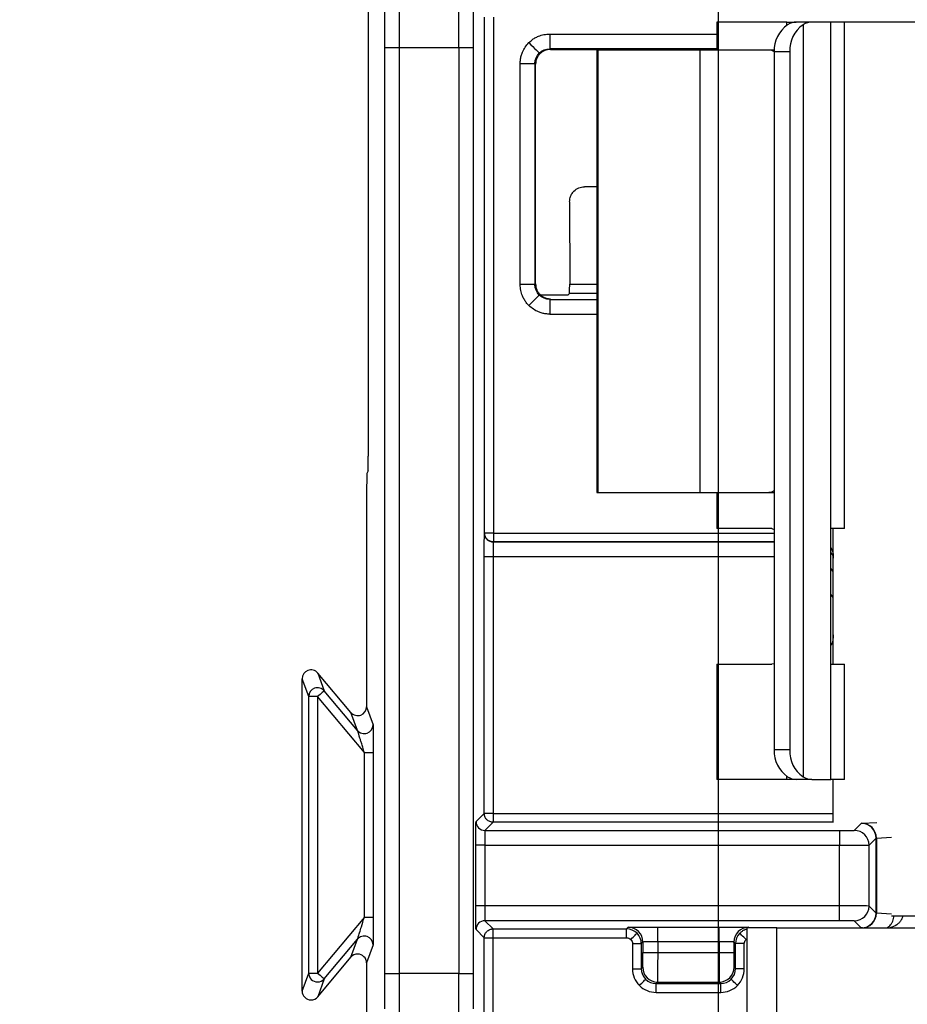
# Model space of a CAD drawing. Extents: x 897.4 to 914.4, y -8.5 to 2.5.
# Tile 16 of 102: x 901.22 to 901.812, y -1.334 to -0.677. Entities that reach past the tile are written whole.
import ezdxf

# ---------------------------------------------------------------- set-up
doc = ezdxf.new("R2010")
doc.units = 0
doc.header["$LTSCALE"] = 4
doc.header["$MEASUREMENT"] = 0
doc.layers.get('0').update_dxf_attribs({"linetype": 'CONTINUOUS'})
doc.layers.get('DEFPOINTS').update_dxf_attribs({"linetype": 'CONTINUOUS'})
doc.layers.add('DIMENSIONS', color=140, linetype='CONTINUOUS')
doc.styles.get("Standard").update_dxf_attribs({"font": 'romans.shx'})
doc.dimstyles.get("Standard").update_dxf_attribs({"dimtxt": 0.15, "dimasz": 0.18, "dimexe": 0.0625, "dimexo": 0.125, "dimgap": 0.0625, "dimtad": 0, "dimtih": 1, "dimtoh": 1, "dimzin": 0, "dimdsep": 46, "dimtxsty": 'Standard', "dimcen": 0, "dimadec": 0, "dimazin": 0, "dimtfac": 1, "dimtofl": 0, "dimtmove": 0, "dimatfit": 3, "dimfxl": 1, "dimtolj": 1, "dimtzin": 0, "dimarcsym": 0})

# ---------------------------------------------------------------- blocks, each defined once
blk = doc.blocks.new('*D8')
at = {"layer": 'DEFPOINTS', "color": 0, "transparency": 16777216}
for p in [(904.34103, -1.3197), (901.40848, -1.3252), (904.34103, -3.02097)]:
    blk.add_point(p, dxfattribs=at)
at = {"layer": 'DIMENSIONS', "color": 0, "lineweight": -2, "transparency": 16777216}
for p, q in [((904.34103, -1.4447), (904.34103, -3.08347)), ((901.40848, -1.4502), (901.40848, -3.08347)), ((901.58848, -3.02097), (902.40511, -3.02097)), ((904.16103, -3.02097), (903.3444, -3.02097))]:
    blk.add_line(p, q, dxfattribs=at)
at = {"layer": 'DIMENSIONS', "color": 0, "transparency": 16777216}
for points in [[(901.58848, -2.99097), (901.58848, -3.05097), (901.40848, -3.02097)], [(904.16103, -2.99097), (904.16103, -3.05097), (904.34103, -3.02097)]]:
    blk.add_solid(points, dxfattribs=at)
at = {"layer": 'DIMENSIONS', "color": 0, "transparency": 16777216, "insert": (902.87475, -3.02097), "char_height": 0.15, "attachment_point": 5}
blk.add_mtext('\\A1;2.93\\P [74.5]', dxfattribs=at)
blk = doc.blocks.new('*D10')
at = {"layer": 'DEFPOINTS', "color": 0, "transparency": 16777216}
for p in [(901.78238, -0.08265), (901.02507, -0.27281), (901.78238, -0.27281)]:
    blk.add_point(p, dxfattribs=at)
at = {"layer": 'DIMENSIONS', "color": 0, "lineweight": -2, "transparency": 16777216}
for p, q in [((901.02507, 0.09735), (901.02507, 0.27735)), ((901.65738, -0.08265), (900.96257, -0.08265)), ((901.65738, -0.27281), (900.96257, -0.27281)), ((901.02507, -0.45281), (901.02507, -0.63281)), ((901.02507, -0.63281), (900.84507, -0.63281))]:
    blk.add_line(p, q, dxfattribs=at)
at = {"layer": 'DIMENSIONS', "color": 0, "transparency": 16777216}
for points in [[(900.99507, 0.09735), (901.05507, 0.09735), (901.02507, -0.08265)], [(900.99507, -0.45281), (901.05507, -0.45281), (901.02507, -0.27281)]]:
    blk.add_solid(points, dxfattribs=at)
at = {"layer": 'DIMENSIONS', "color": 0, "transparency": 16777216, "char_height": 0.15, "attachment_point": 5}
for s, insert in [('\\A1;0.19', (900.53615, -0.49531)), ('\\A1;[4.8]', (900.53615, -0.8096))]:
    blk.add_mtext(s, dxfattribs=dict(at, insert=insert))
blk = doc.blocks.new('*D13')
at = {"layer": 'DEFPOINTS', "color": 0, "transparency": 16777216}
for p in [(901.68601, -0.17773), (902.1819, -0.17773), (901.68601, -2.29483)]:
    blk.add_point(p, dxfattribs=at)
at = {"layer": 'DIMENSIONS', "color": 0, "lineweight": -2, "transparency": 16777216}
for p, q in [((901.68601, -0.30273), (901.68601, -2.35733)), ((902.1819, -0.30273), (902.1819, -2.35733)), ((901.86601, -2.29483), (902.0019, -2.29483)), ((902.1819, -2.29483), (902.3619, -2.29483))]:
    blk.add_line(p, q, dxfattribs=at)
at = {"layer": 'DIMENSIONS', "color": 0, "transparency": 16777216}
for points in [[(901.86601, -2.26483), (901.86601, -2.32483), (901.68601, -2.29483)], [(902.0019, -2.26483), (902.0019, -2.32483), (902.1819, -2.29483)]]:
    blk.add_solid(points, dxfattribs=at)
at = {"layer": 'DIMENSIONS', "color": 0, "transparency": 16777216, "insert": (902.83154, -2.29483), "char_height": 0.15, "attachment_point": 5}
blk.add_mtext('\\A1;0.50\\P [12.6]', dxfattribs=at)

msp = doc.modelspace()

# ---------------------------------------------------------------- linework, layer by layer
for p, q in [((901.4526, -0.57055), (901.4526, -0.96845)), ((901.53016, -1.01971), (901.53016, -0.67571)), ((901.53607, -0.67571), (901.53607, -1.01971)), ((901.68516, -0.67891), (901.68516, -0.69741)), ((901.7317, -0.67891), (901.68516, -0.67891)), ((901.7317, -0.67891), (901.7379, -0.67891)), ((901.7317, -0.68101), (901.7317, -0.67891)), ((901.74844, -0.67891), (901.7379, -0.67891)), ((901.74254, -0.68069), (901.74254, -1.18225)), ((901.76117, -0.67891), (901.74844, -0.67891)), ((901.76117, -1.18403), (901.76117, -0.67891)), ((901.77017, -0.67891), (901.76117, -0.67891)), ((901.77017, -1.0167), (901.77017, -0.67891)), ((902.09773, -0.67891), (901.77017, -0.67891)), ((901.5736, -0.68687), (901.5736, -0.69671)), ((901.5736, -0.68687), (901.68516, -0.68687)), ((901.46367, -1.31346), (901.46367, -0.69583)), ((901.46367, -0.69583), (901.47351, -0.69583)), ((901.47351, -0.69583), (901.5129, -0.69583)), ((901.47351, -1.31346), (901.47351, -0.69583)), ((901.5129, -0.69583), (901.5129, -1.31346)), ((901.5129, -0.69583), (901.52274, -0.69583)), ((901.52274, -1.31346), (901.52274, -0.69583)), ((901.5736, -0.69671), (901.57403, -0.69714)), ((901.68516, -0.69671), (901.5736, -0.69671)), ((901.57403, -0.69714), (901.68516, -0.69714)), ((901.605, -0.69741), (901.605, -0.99269)), ((901.60531, -0.69741), (901.605, -0.69741)), ((901.60531, -0.99269), (901.60531, -0.69741)), ((901.60531, -0.69741), (901.60533, -0.69741)), ((901.60533, -0.99269), (901.60533, -0.69741)), ((901.6056, -0.69741), (901.60533, -0.69741)), ((901.6056, -0.69741), (901.6056, -0.99269)), ((901.6056, -0.69741), (901.67393, -0.69741)), ((901.67393, -0.99269), (901.67393, -0.69741)), ((901.67393, -0.69741), (901.71982, -0.69741)), ((901.71982, -0.69741), (901.72336, -0.69741)), ((901.72333, -0.69859), (901.73367, -0.69859)), ((901.72333, -0.69859), (901.72333, -1.16434)), ((901.73367, -0.69859), (901.73367, -1.16434)), ((901.55392, -0.85402), (901.55392, -0.70655)), ((901.55392, -0.70655), (901.56376, -0.70655)), ((901.56376, -0.70655), (901.56376, -0.85402)), ((901.56419, -0.70698), (901.56376, -0.70655)), ((901.56419, -0.85359), (901.56419, -0.70698)), ((901.605, -0.78873), (901.5967, -0.78873)), ((901.58687, -0.79879), (901.5869, -0.85379)), ((901.56376, -0.85402), (901.56419, -0.85359)), ((901.56376, -0.85402), (901.55392, -0.85402)), ((901.58684, -0.85995), (901.58585, -0.86094)), ((901.605, -0.85995), (901.58684, -0.85995)), ((901.5869, -0.85379), (901.605, -0.85379)), ((901.56769, -0.86094), (901.58585, -0.86094)), ((901.5736, -0.86343), (901.57403, -0.86343)), ((901.57403, -0.86343), (901.5736, -0.86386)), ((901.5736, -0.86386), (901.5736, -0.87371)), ((901.5736, -0.86386), (901.605, -0.86386)), ((901.5736, -0.87371), (901.605, -0.87371)), ((901.45252, -0.97829), (901.45167, -0.97998)), ((901.605, -0.99269), (901.60531, -0.99269)), ((901.60533, -0.99269), (901.60531, -0.99269)), ((901.60533, -0.99269), (901.6056, -0.99269)), ((901.6056, -0.99269), (901.67393, -0.99269)), ((901.67393, -0.99269), (901.71982, -0.99269)), ((901.68516, -0.99269), (901.68516, -1.0167)), ((901.71982, -0.99269), (901.72333, -0.99269)), ((901.45142, -1.0095), (901.45142, -1.1356)), ((901.72167, -1.0167), (901.68516, -1.0167)), ((901.72167, -1.0167), (901.72333, -1.01728)), ((901.77017, -1.0167), (901.76117, -1.0167)), ((901.76269, -1.03639), (901.76269, -1.0167)), ((901.53008, -1.01979), (901.53016, -1.01971)), ((901.53607, -1.01971), (901.53016, -1.01971)), ((901.53607, -1.01971), (901.53607, -1.02561)), ((901.53607, -1.01971), (901.72333, -1.01971)), ((901.53607, -1.02561), (901.53598, -1.0257)), ((901.72333, -1.0257), (901.53598, -1.0257)), ((901.72333, -1.02561), (901.53607, -1.02561)), ((901.52994, -1.20674), (901.52994, -1.03554)), ((901.53585, -1.03554), (901.52994, -1.03554)), ((901.53585, -1.03554), (901.53585, -1.20674)), ((901.72333, -1.03554), (901.53585, -1.03554)), ((901.76117, -1.03286), (901.76247, -1.03473)), ((901.76269, -1.08757), (901.76269, -1.03639)), ((901.76269, -1.04533), (901.76117, -1.04316)), ((901.76269, -1.04548), (901.76117, -1.0433)), ((901.76269, -1.06264), (901.76117, -1.06046)), ((901.76269, -1.10726), (901.76269, -1.08757)), ((901.68516, -1.10726), (901.68516, -1.18403)), ((901.68516, -1.10726), (901.72167, -1.10726)), ((901.72333, -1.10688), (901.72167, -1.10726)), ((901.76117, -1.10726), (901.77017, -1.10726)), ((901.77017, -1.18403), (901.77017, -1.10726)), ((901.41891, -1.11308), (901.42327, -1.12506)), ((901.44099, -1.1394), (901.41891, -1.11308)), ((901.41284, -1.12885), (901.40848, -1.11687)), ((901.40848, -1.3252), (901.40848, -1.11687)), ((901.41284, -1.31322), (901.41284, -1.12885)), ((901.41874, -1.12885), (901.41284, -1.12885)), ((901.41874, -1.12885), (901.41874, -1.31322)), ((901.44998, -1.16608), (901.41874, -1.12885)), ((901.44535, -1.15138), (901.42327, -1.12506)), ((901.45142, -1.1356), (901.45578, -1.14758)), ((901.44535, -1.15138), (901.44099, -1.1394)), ((901.44998, -1.27599), (901.44998, -1.16608)), ((901.44998, -1.16608), (901.45588, -1.16608)), ((901.45588, -1.16608), (901.45588, -1.27599)), ((901.73367, -1.16434), (901.72333, -1.16434)), ((901.7317, -1.18403), (901.7317, -1.18193)), ((901.7317, -1.18403), (901.68516, -1.18403)), ((901.7379, -1.18403), (901.7317, -1.18403)), ((901.74844, -1.18403), (901.7379, -1.18403)), ((901.74844, -1.18403), (901.76117, -1.18403)), ((901.77017, -1.18403), (901.76117, -1.18403)), ((901.76269, -1.21273), (901.76269, -1.18403)), ((901.52446, -1.21222), (901.52994, -1.20674)), ((901.53585, -1.20674), (901.52994, -1.20674)), ((901.53585, -1.20674), (901.53585, -1.21264)), ((901.53585, -1.20674), (901.76269, -1.20674)), ((901.53585, -1.21264), (901.53036, -1.21813)), ((901.76269, -1.21264), (901.53585, -1.21264)), ((901.77671, -1.21804), (901.7814, -1.21335)), ((901.78173, -1.21331), (901.79168, -1.21273)), ((901.53036, -1.21813), (901.76686, -1.21813)), ((901.76686, -1.21813), (901.76686, -1.22797)), ((901.52432, -1.26843), (901.52432, -1.22797)), ((901.53022, -1.22797), (901.52432, -1.22797)), ((901.53022, -1.22797), (901.53022, -1.26843)), ((901.53022, -1.22797), (901.76686, -1.22797)), ((901.76686, -1.26843), (901.76686, -1.22797)), ((901.78655, -1.22789), (901.79124, -1.22319)), ((901.78655, -1.26851), (901.78655, -1.22789)), ((901.79124, -1.27321), (901.79124, -1.22319)), ((901.79146, -1.22315), (901.80162, -1.22256)), ((901.79146, -1.22315), (901.79146, -1.27325)), ((901.53022, -1.26843), (901.52432, -1.26843)), ((901.76686, -1.26843), (901.53022, -1.26843)), ((901.76686, -1.27827), (901.76686, -1.26843)), ((901.79124, -1.27321), (901.78655, -1.26851)), ((901.80162, -1.27384), (901.79146, -1.27325)), ((901.44998, -1.27599), (901.41874, -1.31322)), ((901.44998, -1.27599), (901.45588, -1.27599)), ((901.76686, -1.27827), (901.53036, -1.27827)), ((901.53036, -1.27827), (901.53585, -1.28376)), ((901.7814, -1.28305), (901.77671, -1.27836)), ((901.83297, -1.27537), (901.8015, -1.27537)), ((901.52994, -1.28966), (901.52446, -1.28418)), ((901.53585, -1.28376), (901.62485, -1.28376)), ((901.53585, -1.28966), (901.53585, -1.28376)), ((901.62485, -1.28376), (901.62592, -1.28269)), ((901.62485, -1.28966), (901.62485, -1.28376)), ((901.6456, -1.28252), (901.68657, -1.28252)), ((901.6456, -1.29236), (901.6456, -1.28252)), ((901.68657, -1.29236), (901.68657, -1.28252)), ((901.70499, -1.28312), (901.70499, -1.67312)), ((901.72507, -1.28312), (901.70499, -1.28312)), ((901.70626, -1.28269), (901.70669, -1.28312)), ((901.72507, -1.67312), (901.72507, -1.28312)), ((901.72507, -1.28312), (902.14992, -1.28312)), ((901.78231, -1.28312), (901.78173, -1.28309)), ((901.42327, -1.31701), (901.44535, -1.29069)), ((901.44099, -1.30267), (901.44535, -1.29069)), ((901.52994, -1.48312), (901.52994, -1.28966)), ((901.52994, -1.28966), (901.53585, -1.28966)), ((901.53585, -1.28966), (901.62485, -1.28966)), ((901.53585, -1.48312), (901.53585, -1.28966)), ((901.62879, -1.2936), (901.62879, -1.31035)), ((901.62879, -1.2936), (901.63469, -1.2936)), ((901.63576, -1.29253), (901.63469, -1.2936)), ((901.63469, -1.2936), (901.63469, -1.31035)), ((901.63576, -1.29253), (901.63576, -1.29953)), ((901.68657, -1.29236), (901.6456, -1.29236)), ((901.6456, -1.29236), (901.6456, -1.29953)), ((901.68657, -1.29236), (901.68657, -1.29953)), ((901.69642, -1.29253), (901.69642, -1.29953)), ((901.69748, -1.2936), (901.69642, -1.29253)), ((901.69748, -1.31035), (901.69748, -1.2936)), ((901.70339, -1.2936), (901.69748, -1.2936)), ((901.70339, -1.31035), (901.70339, -1.2936)), ((901.45578, -1.29449), (901.45142, -1.30647)), ((901.63576, -1.29953), (901.6456, -1.29953)), ((901.6456, -1.29953), (901.68657, -1.29953)), ((901.68657, -1.29953), (901.69642, -1.29953)), ((901.41891, -1.32899), (901.44099, -1.30267)), ((901.45142, -1.30647), (901.45142, -1.5227)), ((901.40848, -1.3252), (901.41284, -1.31322)), ((901.41284, -1.31322), (901.41874, -1.31322)), ((901.46367, -1.31346), (901.47351, -1.31346)), ((901.5129, -1.31346), (901.47351, -1.31346)), ((901.5129, -1.31346), (901.52274, -1.31346)), ((901.62879, -1.31035), (901.63469, -1.31035)), ((901.63469, -1.31035), (901.63567, -1.30937)), ((901.6965, -1.30937), (901.69748, -1.31035)), ((901.70339, -1.31035), (901.69748, -1.31035)), ((901.42327, -1.31701), (901.41891, -1.32899)), ((901.64453, -1.3202), (901.64552, -1.31922)), ((901.64552, -1.31922), (901.68666, -1.31922)), ((901.68666, -1.31922), (901.68764, -1.3202)), ((901.64453, -1.3202), (901.68764, -1.3202)), ((901.64453, -1.3261), (901.64453, -1.3202)), ((901.64453, -1.3261), (901.68764, -1.3261)), ((901.68764, -1.3261), (901.68764, -1.3202))]:
    msp.add_line(p, q)
at = {"flags": 128}
for points in [[(901.55968, -0.69263), (901.56103, -0.69398), (901.56233, -0.69528), (901.56352, -0.69647), (901.56457, -0.69752), (901.56544, -0.69839), (901.56609, -0.69904), (901.5665, -0.69944), (901.56664, -0.69959)], [(901.56664, -0.86098), (901.5665, -0.86113), (901.56609, -0.86154), (901.56544, -0.86218), (901.56457, -0.86305), (901.56352, -0.8641), (901.56233, -0.8653), (901.56103, -0.86659), (901.55968, -0.86794)], [(901.42327, -1.12506), (901.42317, -1.12513), (901.42291, -1.12535), (901.42249, -1.12571), (901.42193, -1.12618), (901.42124, -1.12675), (901.42046, -1.12741), (901.41962, -1.12812), (901.41874, -1.12885)], [(901.62763, -1.29081), (901.62844, -1.29001), (901.62922, -1.28923), (901.62994, -1.28851), (901.63057, -1.28788), (901.63109, -1.28736), (901.63148, -1.28697), (901.63172, -1.28673), (901.63181, -1.28664)], [(901.70454, -1.29081), (901.70373, -1.29001), (901.70296, -1.28923), (901.70224, -1.28851), (901.70161, -1.28788), (901.70109, -1.28736), (901.7007, -1.28697), (901.70045, -1.28673), (901.70037, -1.28664)], [(901.41874, -1.31322), (901.41962, -1.31395), (901.42046, -1.31466), (901.42124, -1.31532), (901.42193, -1.31589), (901.42249, -1.31636), (901.42291, -1.31672), (901.42317, -1.31694), (901.42327, -1.31701)], [(901.6334, -1.32149), (901.63421, -1.32068), (901.63499, -1.3199), (901.6357, -1.31919), (901.63633, -1.31856), (901.63685, -1.31804), (901.63724, -1.31765), (901.63749, -1.3174), (901.63757, -1.31731)], [(901.69878, -1.32149), (901.69797, -1.32068), (901.69719, -1.3199), (901.69647, -1.31919), (901.69584, -1.31856), (901.69532, -1.31804), (901.69493, -1.31765), (901.69469, -1.3174), (901.6946, -1.31731)]]:
    msp.add_lwpolyline(points, dxfattribs=at)
for centre, radius, start, end in [((901.74393, -0.69765), 0.02062, 124.64028, 182.61467), ((901.75426, -0.69765), 0.02062, 124.64055, 182.61458), ((901.53598, -1.01979), 0.00591, 180.00471, 269.99494), ((901.41874, -1.12885), 0.00591, 40.02152, 179.97846), ((901.44987, -1.14758), 0.00591, 220.02168, 359.9783), ((901.74393, -1.16528), 0.02062, 177.38531, 235.35977), ((901.75426, -1.16528), 0.02062, 177.38539, 235.35949), ((901.53036, -1.21222), 0.00591, 180.00435, 269.99565), ((901.7814, -1.22319), 0.00984, 0.00522, 89.99456), ((901.78166, -1.22312), 0.0098, 359.77125, 89.59387), ((901.77671, -1.22789), 0.00984, 0.00513, 89.99487), ((901.77671, -1.26851), 0.00984, 270.00556, 359.99444), ((901.7814, -1.27321), 0.00984, 270.00561, 359.9946), ((901.78166, -1.27329), 0.0098, 270.40613, 0.22918), ((901.53036, -1.28418), 0.00591, 90.00435, 179.99565), ((901.62592, -1.29253), 0.00984, 0.00544, 89.99435), ((901.70626, -1.29253), 0.00984, 90.00544, 179.99478), ((901.44987, -1.29449), 0.00591, 0.02179, 139.97822), ((901.41874, -1.31322), 0.00591, 180.02161, 269.99333), ((901.64552, -1.30937), 0.00984, 180.00498, 269.99523), ((901.68666, -1.30937), 0.00984, 270.00498, 359.99481), ((901.41874, -1.31322), 0.0059, 269.98253, 319.98676)]:
    msp.add_arc(centre, radius, start, end)
for centre, major_axis, ratio, start_param, end_param in [((901.45252, -0.96845), (0, 0.00984), 0.008727, 3.159046, 4.712389), ((901.45168, -1.0095), (0, 0.02953), 0.008727, 0.017453, 1.570796), ((901.41438, -1.11687), (-0.00202, 0.00555), 0.999675, 5.061559, 7.504811), ((901.44551, -1.1356), (0.00202, -0.00555), 0.999675, 5.061559, 7.504811), ((901.44551, -1.30647), (0.00202, 0.00555), 0.999675, 0.348961, 1.221626), ((901.44551, -1.30647), (0.00202, 0.00555), 0.999675, 5.061559, 6.632147), ((901.41438, -1.3252), (-0.00202, -0.00555), 0.999675, 5.061559, 6.632147), ((901.41438, -1.3252), (-0.00202, -0.00555), 0.999675, 0.348961, 1.221626)]:
    msp.add_ellipse(centre, major_axis=major_axis, ratio=ratio, start_param=start_param, end_param=end_param)
for points, knots in [([(901.47351, -0.69583), (901.47351, -0.6863), (901.4735, -0.67678), (901.47345, -0.65897), (901.47341, -0.65069), (901.47331, -0.63644), (901.47325, -0.63048), (901.47312, -0.62165), (901.47305, -0.61878), (901.47298, -0.61765)], [0, 0, 0, 0, 0.25, 0.25, 0.5, 0.5, 0.75, 0.75, 1, 1, 1, 1]), ([(901.5129, -0.69583), (901.5129, -0.69394), (901.5129, -0.69011), (901.5129, -0.68429), (901.51291, -0.67834), (901.51293, -0.6723), (901.51295, -0.66622), (901.51297, -0.66016), (901.513, -0.65419), (901.51303, -0.64837), (901.51306, -0.64278), (901.5131, -0.63751), (901.51315, -0.63264), (901.51319, -0.62825), (901.51325, -0.62445), (901.5133, -0.62134), (901.51336, -0.61894), (901.5134, -0.61808), (901.51343, -0.61765)], [0, 0, 0, 0, 0.049462, 0.100663, 0.153603, 0.208281, 0.264698, 0.322853, 0.382746, 0.444378, 0.507748, 0.572856, 0.639702, 0.708287, 0.778608, 0.850668, 0.924465, 1, 1, 1, 1]), ([(901.46367, -0.69583), (901.46367, -0.69421), (901.46367, -0.69099), (901.46366, -0.68619), (901.46366, -0.68144), (901.46365, -0.67676), (901.46363, -0.6696), (901.46359, -0.6603), (901.46352, -0.64984), (901.46344, -0.64096), (901.46335, -0.6349), (901.46328, -0.63103), (901.46321, -0.62864), (901.46316, -0.62783), (901.46314, -0.62742)], [0, 0, 0, 0, 0.04854, 0.096737, 0.144829, 0.193058, 0.241663, 0.370746, 0.500036, 0.629122, 0.758414, 0.839083, 0.919241, 1, 1, 1, 1]), ([(901.52274, -0.69583), (901.52274, -0.68749), (901.52275, -0.67916), (901.5228, -0.66358), (901.52284, -0.65633), (901.52294, -0.64387), (901.523, -0.63865), (901.52312, -0.63092), (901.5232, -0.62841), (901.52327, -0.62742)], [0, 0, 0, 0, 0.25, 0.25, 0.5, 0.5, 0.75, 0.75, 1, 1, 1, 1]), ([(901.55968, -0.69263), (901.56031, -0.69205), (901.56157, -0.69088), (901.56373, -0.68946), (901.56642, -0.68813), (901.56973, -0.68708), (901.57231, -0.68694), (901.5736, -0.68687)], [0, 0, 0, 0, 0.1665538, 0.332327, 0.5001878, 0.7493631, 1, 1, 1, 1]), ([(901.55392, -0.70655), (901.55395, -0.70569), (901.55401, -0.70398), (901.55454, -0.70145), (901.5555, -0.69861), (901.5571, -0.69552), (901.55882, -0.6936), (901.55968, -0.69263)], [0, 0, 0, 0, 0.1665593, 0.3323359, 0.5001978, 0.7493706, 1, 1, 1, 1]), ([(901.57403, -0.69714), (901.57339, -0.69718), (901.5721, -0.69725), (901.57024, -0.69784), (901.56853, -0.69875), (901.56703, -0.69998), (901.5658, -0.70148), (901.56489, -0.70319), (901.5643, -0.70505), (901.56423, -0.70634), (901.56419, -0.70698)], [0, 0, 0, 0, 0.125002, 0.250002, 0.375001, 0.5, 0.624999, 0.749998, 0.874998, 1, 1, 1, 1]), ([(901.58687, -0.79879), (901.58691, -0.79814), (901.58698, -0.79691), (901.58747, -0.79521), (901.58813, -0.79378), (901.5889, -0.79262), (901.59033, -0.79097), (901.59286, -0.78917), (901.59544, -0.78888), (901.5967, -0.78873)], [0, 0, 0, 0, 0.124614, 0.237435, 0.338467, 0.427718, 0.505205, 0.759277, 1, 1, 1, 1]), ([(901.56419, -0.85359), (901.56423, -0.85422), (901.5643, -0.85548), (901.56485, -0.85729), (901.56572, -0.85897), (901.5669, -0.86045), (901.56833, -0.86168), (901.56996, -0.86261), (901.57174, -0.86324), (901.57298, -0.86336), (901.5736, -0.86342)], [0, 0, 0, 0, 0.125633, 0.251084, 0.376353, 0.501442, 0.62635, 0.751079, 0.875629, 1, 1, 1, 1]), ([(901.55968, -0.86794), (901.5591, -0.86731), (901.55793, -0.86606), (901.55651, -0.86389), (901.55519, -0.8612), (901.55413, -0.85789), (901.55399, -0.85531), (901.55392, -0.85402)], [0, 0, 0, 0, 0.166554, 0.332327, 0.500188, 0.749363, 1, 1, 1, 1]), ([(901.58684, -0.85995), (901.58685, -0.85991), (901.58686, -0.85983), (901.58687, -0.85917), (901.58688, -0.858), (901.58689, -0.85618), (901.5869, -0.85459), (901.5869, -0.85379)], [0, 0, 0, 0, 0.168331, 0.331062, 0.500803, 0.749603, 1, 1, 1, 1]), ([(901.5736, -0.87371), (901.57275, -0.87367), (901.57103, -0.87361), (901.5685, -0.87309), (901.56566, -0.87212), (901.56257, -0.87053), (901.56065, -0.8688), (901.55968, -0.86794)], [0, 0, 0, 0, 0.166559, 0.332336, 0.500198, 0.749371, 1, 1, 1, 1]), ([(901.72333, -0.99131), (901.72294, -0.99165), (901.72181, -0.9926), (901.7206, -0.99266), (901.71982, -0.99269)], [0, 0, 0, 0, 0.350264, 1, 1, 1, 1]), ([(901.52994, -1.03554), (901.52994, -1.03489), (901.52994, -1.03358), (901.52994, -1.03164), (901.52995, -1.02837), (901.52997, -1.02506), (901.53, -1.02234), (901.53003, -1.02089), (901.53005, -1.01997), (901.53007, -1.01985), (901.53008, -1.01979)], [0, 0, 0, 0, 0.0797399, 0.1595151, 0.2405663, 0.49938, 0.6279733, 0.7595647, 0.8790578, 1, 1, 1, 1]), ([(901.53607, -1.02561), (901.53597, -1.02561), (901.53579, -1.02561), (901.53543, -1.02558), (901.53479, -1.0255), (901.53347, -1.02512), (901.53196, -1.02411), (901.53051, -1.02221), (901.53029, -1.02066), (901.53016, -1.01971)], [0, 0, 0, 0, 0.032671, 0.057605, 0.117135, 0.241141, 0.500843, 0.6945, 1, 1, 1, 1]), ([(901.53598, -1.0257), (901.53596, -1.02572), (901.53594, -1.02679), (901.53589, -1.03043), (901.53587, -1.03298), (901.53585, -1.03554)], [0, 0, 0, 0, 0.5, 0.5, 1, 1, 1, 1]), ([(901.76117, -1.02943), (901.76149, -1.03006), (901.76257, -1.03221), (901.76264, -1.03466), (901.76269, -1.03639)], [0, 0, 0, 0, 0.291692, 1, 1, 1, 1]), ([(901.76269, -1.08757), (901.76263, -1.08985), (901.76256, -1.09242), (901.76131, -1.09458), (901.76117, -1.09483)], [0, 0, 0, 0, 0.885348, 1, 1, 1, 1]), ([(901.45578, -1.14758), (901.45578, -1.14762), (901.45579, -1.1477), (901.45581, -1.14819), (901.45582, -1.1491), (901.45584, -1.1507), (901.45586, -1.15405), (901.45587, -1.15821), (901.45588, -1.16265), (901.45588, -1.16492), (901.45588, -1.16608)], [0, 0, 0, 0, 0.061656, 0.12487, 0.191754, 0.305439, 0.43307, 0.715509, 0.85549, 1, 1, 1, 1]), ([(901.44998, -1.16608), (901.44962, -1.16491), (901.44896, -1.16277), (901.44808, -1.15988), (901.44735, -1.15761), (901.44672, -1.15566), (901.4462, -1.15397), (901.44576, -1.15257), (901.44544, -1.15162), (901.44538, -1.15145), (901.44535, -1.15138)], [0, 0, 0, 0, 0.20931, 0.383703, 0.523256, 0.62813, 0.75352, 0.854555, 0.93453, 1, 1, 1, 1]), ([(901.53585, -1.21264), (901.53575, -1.21264), (901.53557, -1.21264), (901.53521, -1.21261), (901.53457, -1.21253), (901.53325, -1.21215), (901.53174, -1.21114), (901.53029, -1.20924), (901.53007, -1.20769), (901.52994, -1.20674)], [0, 0, 0, 0, 0.032671, 0.057605, 0.117135, 0.241141, 0.500843, 0.6945, 1, 1, 1, 1]), ([(901.52432, -1.22797), (901.52432, -1.22732), (901.52432, -1.22601), (901.52432, -1.22408), (901.52433, -1.2208), (901.52435, -1.21749), (901.52438, -1.21477), (901.5244, -1.21332), (901.52443, -1.2124), (901.52445, -1.21228), (901.52446, -1.21222)], [0, 0, 0, 0, 0.07974, 0.159515, 0.240566, 0.49938, 0.627973, 0.759565, 0.879058, 1, 1, 1, 1]), ([(901.7814, -1.21335), (901.78142, -1.21334), (901.78146, -1.21333), (901.78164, -1.21332), (901.78173, -1.21331)], [0, 0, 0, 0, 0.5, 1, 1, 1, 1]), ([(901.53036, -1.21813), (901.53034, -1.21815), (901.53032, -1.21922), (901.53027, -1.22286), (901.53025, -1.22541), (901.53022, -1.22797)], [0, 0, 0, 0, 0.5, 0.5, 1, 1, 1, 1]), ([(901.76686, -1.21813), (901.76752, -1.21813), (901.76879, -1.21813), (901.77064, -1.21812), (901.77233, -1.21812), (901.77384, -1.2181), (901.77512, -1.21809), (901.77602, -1.21808), (901.7766, -1.21806), (901.77667, -1.21805), (901.77671, -1.21804)], [0, 0, 0, 0, 0.12697, 0.249353, 0.372143, 0.500287, 0.628647, 0.76, 0.879277, 1, 1, 1, 1]), ([(901.76686, -1.22797), (901.772, -1.22797), (901.77708, -1.22796), (901.78436, -1.22793), (901.7865, -1.22791), (901.78655, -1.22789)], [0, 0, 0, 0, 0.5, 0.5, 1, 1, 1, 1]), ([(901.52446, -1.28418), (901.52445, -1.28415), (901.52444, -1.28409), (901.52442, -1.28369), (901.52439, -1.28262), (901.52436, -1.28042), (901.52434, -1.27711), (901.52433, -1.27433), (901.52432, -1.27139), (901.52432, -1.26942), (901.52432, -1.26843)], [0, 0, 0, 0, 0.079743, 0.159521, 0.240575, 0.499392, 0.627985, 0.759573, 0.879062, 1, 1, 1, 1]), ([(901.53022, -1.26843), (901.53025, -1.27099), (901.53027, -1.27354), (901.53032, -1.27718), (901.53034, -1.27825), (901.53036, -1.27827)], [0, 0, 0, 0, 0.5, 0.5, 1, 1, 1, 1]), ([(901.78655, -1.26851), (901.7865, -1.26849), (901.78436, -1.26847), (901.77708, -1.26844), (901.772, -1.26843), (901.76686, -1.26843)], [0, 0, 0, 0, 0.5, 0.5, 1, 1, 1, 1]), ([(901.44535, -1.29069), (901.44537, -1.29065), (901.44541, -1.29054), (901.44561, -1.28993), (901.4459, -1.28903), (901.44629, -1.28779), (901.44698, -1.28558), (901.44827, -1.28163), (901.44933, -1.27813), (901.44998, -1.27599)], [0, 0, 0, 0, 0.051682, 0.111496, 0.183484, 0.269995, 0.372386, 0.616589, 1, 1, 1, 1]), ([(901.45588, -1.27599), (901.45588, -1.27721), (901.45588, -1.27956), (901.45588, -1.28297), (901.45587, -1.28612), (901.45585, -1.28894), (901.45584, -1.29136), (901.45582, -1.2931), (901.4558, -1.29425), (901.45579, -1.29441), (901.45578, -1.29449)], [0, 0, 0, 0, 0.1518483, 0.2952297, 0.4328093, 0.5675967, 0.6923334, 0.8086728, 0.9062001, 1, 1, 1, 1]), ([(901.77671, -1.27836), (901.77667, -1.27835), (901.77659, -1.27834), (901.77602, -1.27832), (901.77509, -1.27831), (901.77384, -1.2783), (901.77229, -1.27828), (901.77055, -1.27828), (901.76872, -1.27827), (901.76748, -1.27827), (901.76686, -1.27827)], [0, 0, 0, 0, 0.126975, 0.249362, 0.372154, 0.500299, 0.628658, 0.760008, 0.879281, 1, 1, 1, 1]), ([(901.79843, -1.28312), (901.79931, -1.28253), (901.80058, -1.28168), (901.80198, -1.27953), (901.8027, -1.27778), (901.8031, -1.27636), (901.80316, -1.27552), (901.80317, -1.27537)], [0, 0, 0, 0, 0.44319, 0.640434, 0.812527, 0.964289, 1, 1, 1, 1]), ([(901.80892, -1.27537), (901.8089, -1.27554), (901.8088, -1.27639), (901.80808, -1.27782), (901.80683, -1.27957), (901.80441, -1.2817), (901.80218, -1.28254), (901.80064, -1.28312)], [0, 0, 0, 0, 0.038957, 0.190728, 0.362848, 0.560122, 1, 1, 1, 1]), ([(901.52994, -1.28966), (901.52998, -1.28914), (901.53005, -1.28819), (901.53054, -1.28699), (901.53109, -1.28612), (901.53202, -1.28507), (901.53326, -1.28425), (901.53457, -1.28387), (901.5352, -1.28379), (901.53556, -1.28376), (901.53574, -1.28376), (901.53585, -1.28376)], [0, 0, 0, 0, 0.167515, 0.306819, 0.417844, 0.500535, 0.759523, 0.883187, 0.942553, 0.965773, 1, 1, 1, 1]), ([(901.62592, -1.28269), (901.62595, -1.28268), (901.62602, -1.28267), (901.62653, -1.28265), (901.62745, -1.28262), (901.62908, -1.2826), (901.63163, -1.28257), (901.63475, -1.28255), (901.63823, -1.28253), (901.6419, -1.28252), (901.64436, -1.28252), (901.6456, -1.28252)], [0, 0, 0, 0, 0.079634, 0.159304, 0.240247, 0.368664, 0.500074, 0.628491, 0.759901, 0.879227, 1, 1, 1, 1]), ([(901.68657, -1.28252), (901.68739, -1.28252), (901.68902, -1.28252), (901.69144, -1.28252), (901.69427, -1.28253), (901.6974, -1.28255), (901.7005, -1.28257), (901.70308, -1.2826), (901.70488, -1.28263), (901.70604, -1.28266), (901.70618, -1.28268), (901.70626, -1.28269)], [0, 0, 0, 0, 0.079631, 0.159298, 0.240238, 0.368653, 0.500062, 0.62848, 0.759892, 0.879223, 1, 1, 1, 1]), ([(901.70499, -1.28407), (901.70451, -1.2842), (901.7034, -1.28449), (901.70181, -1.28536), (901.70085, -1.28621), (901.70037, -1.28664)], [0, 0, 0, 0, 0.279985, 0.639991, 1, 1, 1, 1]), ([(901.78173, -1.28309), (901.78164, -1.28308), (901.78146, -1.28307), (901.78142, -1.28306), (901.7814, -1.28305)], [0, 0, 0, 0, 0.5, 1, 1, 1, 1]), ([(901.6456, -1.29236), (901.64494, -1.29236), (901.64354, -1.29236), (901.64142, -1.29238), (901.63931, -1.2924), (901.63746, -1.29244), (901.63607, -1.29248), (901.63586, -1.29251), (901.63576, -1.29253)], [0, 0, 0, 0, 0.129436, 0.273791, 0.433046, 0.607181, 0.796174, 1, 1, 1, 1]), ([(901.69642, -1.29253), (901.69638, -1.29252), (901.69629, -1.2925), (901.69574, -1.29247), (901.69494, -1.29245), (901.69393, -1.29242), (901.69278, -1.2924), (901.69154, -1.29239), (901.69027, -1.29238), (901.689, -1.29237), (901.68777, -1.29236), (901.68696, -1.29236), (901.68657, -1.29236)], [0, 0, 0, 0, 0.12418, 0.242991, 0.356431, 0.464499, 0.567193, 0.664511, 0.756452, 0.843015, 0.924198, 1, 1, 1, 1]), ([(901.63567, -1.30937), (901.63568, -1.30934), (901.63569, -1.30926), (901.63571, -1.30868), (901.63572, -1.30776), (901.63573, -1.3065), (901.63575, -1.30496), (901.63575, -1.30322), (901.63576, -1.30138), (901.63576, -1.30015), (901.63576, -1.29953)], [0, 0, 0, 0, 0.126975, 0.249362, 0.372154, 0.500299, 0.628658, 0.760008, 0.879281, 1, 1, 1, 1]), ([(901.6456, -1.29953), (901.64559, -1.30466), (901.64557, -1.30975), (901.64554, -1.31703), (901.64553, -1.31917), (901.64552, -1.31922)], [0, 0, 0, 0, 0.5, 0.5, 1, 1, 1, 1]), ([(901.68657, -1.29953), (901.68657, -1.30467), (901.68658, -1.30975), (901.68662, -1.31703), (901.68664, -1.31917), (901.68666, -1.31922)], [0, 0, 0, 0, 0.5, 0.5, 1, 1, 1, 1]), ([(901.69642, -1.29953), (901.69642, -1.30018), (901.69642, -1.30146), (901.69642, -1.3033), (901.69643, -1.305), (901.69644, -1.3065), (901.69645, -1.30778), (901.69647, -1.30869), (901.69649, -1.30926), (901.6965, -1.30934), (901.6965, -1.30937)], [0, 0, 0, 0, 0.1269704, 0.2493532, 0.372143, 0.5002867, 0.6286471, 0.7600002, 0.8792768, 1, 1, 1, 1]), ([(901.46363, -1.33701), (901.46364, -1.33548), (901.46365, -1.33245), (901.46366, -1.32778), (901.46366, -1.32306), (901.46367, -1.31828), (901.46367, -1.31507), (901.46367, -1.31346)], [0, 0, 0, 0, 0.200983, 0.400493, 0.599508, 0.799018, 1, 1, 1, 1])]:
    msp.add_open_spline(points, degree=3, knots=knots)
for points in [[(901.7379, -0.67891), (901.73618, -0.67891), (901.73421, -0.6795), (901.73221, -0.68069)], [(901.74844, -0.67891), (901.74656, -0.67891), (901.74454, -0.67951), (901.74254, -0.68069)], [(901.56376, -0.70655), (901.56376, -0.70396), (901.56481, -0.70143), (901.56664, -0.69959)], [(901.56664, -0.69959), (901.56848, -0.69776), (901.57101, -0.69671), (901.5736, -0.69671)], [(901.71982, -0.69741), (901.721, -0.69741), (901.72217, -0.69778), (901.72332, -0.69852)], [(901.56664, -0.86098), (901.56481, -0.85915), (901.56376, -0.85661), (901.56376, -0.85402)], [(901.5736, -0.86386), (901.57101, -0.86386), (901.56848, -0.86281), (901.56664, -0.86098)], [(901.73221, -1.18225), (901.73421, -1.18343), (901.73618, -1.18403), (901.7379, -1.18403)], [(901.74254, -1.18225), (901.74454, -1.18343), (901.74656, -1.18403), (901.74844, -1.18403)], [(901.79124, -1.22319), (901.79125, -1.22318), (901.79132, -1.22317), (901.79146, -1.22315)], [(901.79146, -1.27325), (901.79132, -1.27323), (901.79125, -1.27322), (901.79124, -1.27321)], [(901.63181, -1.28664), (901.62998, -1.28481), (901.62744, -1.28376), (901.62485, -1.28376)], [(901.63469, -1.2936), (901.63469, -1.29101), (901.63364, -1.28847), (901.63181, -1.28664)], [(901.70037, -1.28664), (901.69853, -1.28847), (901.69748, -1.29101), (901.69748, -1.2936)], [(901.62485, -1.28966), (901.62589, -1.28966), (901.6269, -1.29008), (901.62763, -1.29081)], [(901.62763, -1.29081), (901.62837, -1.29155), (901.62879, -1.29256), (901.62879, -1.2936)], [(901.70339, -1.2936), (901.70339, -1.29256), (901.70381, -1.29155), (901.70454, -1.29081)], [(901.47348, -1.34037), (901.4735, -1.33176), (901.47351, -1.32262), (901.47351, -1.31346)], [(901.51293, -1.34037), (901.51292, -1.33177), (901.51291, -1.32262), (901.5129, -1.31346)], [(901.52277, -1.33701), (901.52275, -1.32948), (901.52274, -1.32148), (901.52274, -1.31346)], [(901.62879, -1.31035), (901.62879, -1.3145), (901.63047, -1.31856), (901.6334, -1.32149)], [(901.63469, -1.31035), (901.63469, -1.31293), (901.63575, -1.31549), (901.63757, -1.31731)], [(901.6946, -1.31731), (901.69642, -1.31549), (901.69748, -1.31293), (901.69748, -1.31035)], [(901.69878, -1.32149), (901.70171, -1.31856), (901.70339, -1.3145), (901.70339, -1.31035)], [(901.63757, -1.31731), (901.6394, -1.31914), (901.64196, -1.3202), (901.64453, -1.3202)], [(901.68764, -1.3202), (901.69022, -1.3202), (901.69278, -1.31914), (901.6946, -1.31731)], [(901.6334, -1.32149), (901.63633, -1.32442), (901.64039, -1.3261), (901.64453, -1.3261)], [(901.68764, -1.3261), (901.69179, -1.3261), (901.69584, -1.32442), (901.69878, -1.32149)]]:
    msp.add_open_spline(points, degree=3)

# ---------------------------------------------------------------- dimensions: what is measured, and where the dimension line sits
at = {"layer": 'DIMENSIONS'}
dim = msp.add_linear_dim(base=(901.02507, -0.27281), p1=(901.78238, -0.08265), p2=(901.78238, -0.27281), angle=90, dimstyle='Standard', override={"dimpost": '\\X'}, dxfattribs=at)
dim.commit()
dim.dimension.update_dxf_attribs({"geometry": '*D10', "text_midpoint": (900.53615, -0.63281)})
for base, p1, p2, picture, middle in [((901.68601, -2.29483), (902.1819, -0.17773), (901.68601, -0.17773), '*D13', (902.83154, -2.29483)), ((904.34103, -3.02097), (901.40848, -1.3252), (904.34103, -1.3197), '*D8', (902.87475, -3.02097))]:
    dim = msp.add_linear_dim(base=base, p1=p1, p2=p2, dimstyle='Standard', override={"dimpost": '\\X'}, dxfattribs=at)
    dim.commit()
    dim.dimension.update_dxf_attribs({"geometry": picture, "text_midpoint": middle, "dimtype": 160})

doc.saveas('drawing.dxf')
